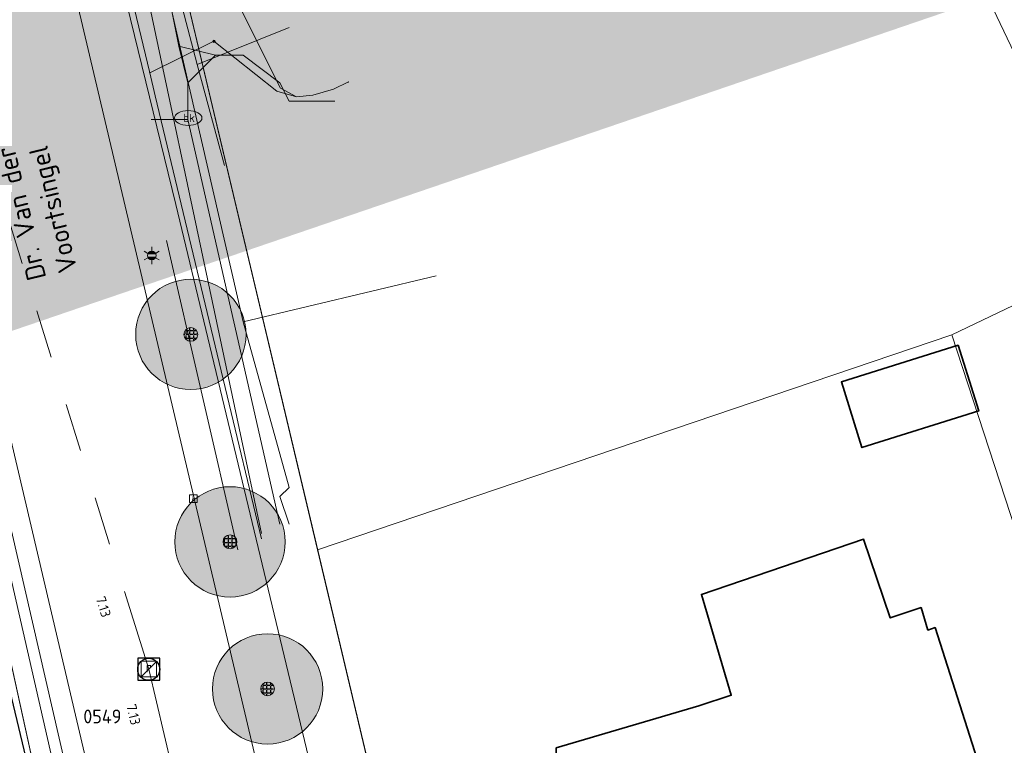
# Model space of a CAD drawing. Header units: metres. Extents: x 163628 to 167855, y 402678 to 405435.
# Tile 233 of 256: x 165225 to 165261, y 403707 to 403734. Entities that reach past the tile are written whole.
import ezdxf
from ezdxf.enums import TextEntityAlignment as Align

# ---------------------------------------------------------------- set-up
doc = ezdxf.new("R2010")
doc.units = ezdxf.units.M
doc.linetypes.add('X-CA190022.004-UO-WHM_Riolering gemeente_NLCS_v0.2$0$RI-GWA', pattern=[18.45, 6, -1.8, 1.75, -1.8, 1.75, -1.8, 1.75, -1.8])
doc.layers.get('0').update_dxf_attribs({"lineweight": 25})
for name, color, linetype, lineweight in [('X-CA190022.004-UO-BGT_Ondergrond$0$GE_203_VGOHaag_Lijn_GEM', 253, 'X-CA190022.004-UO-BGT_Ondergrond$0$Heg', 9), ('X-CA190022.004-UO-BGT_Ondergrond$0$GE_244_Taludlijn_Lijn_GEM', 253, 'Continuous', 9), ('X-CA190022.004-UO-BGT_Ondergrond$0$GE_314_WGDRijbaanLokaleweg_Vlak_GEM', 253, 'Continuous', 9), ('X-CA190022.004-UO-BGT_Ondergrond$0$GE_317_WGDVoetpad_Vlak_GEM', 253, 'Continuous', 9), ('X-CA190022.004-UO-BGT_Ondergrond$0$GE_366_OWGBerm_groenvoorziening_Vlak_GEM', 253, 'Continuous', 9), ('X-CA190022.004-UO-BGT_Ondergrond$0$GE_367_OWGBerm_groenvoorziening_grasenk_GEM', 253, 'Continuous', 9), ('X-CA190022.004-UO-BGT_Ondergrond$0$GE_401_OTDErf_Vlak_GEM', 253, 'Continuous', 9), ('X-CA190022.004-UO-BGT_Ondergrond$0$GE_477_BTDGroenvoorziening_Vlak_GEM', 253, 'Continuous', 9), ('X-CA190022.004-UO-BGT_Ondergrond$0$GE_491_VGOHaag_Inrichtend_Vlak_GEM', 253, 'Continuous', 9), ('X-CA190022.004-UO-BGT_Ondergrond$0$GE_601_PNDgrondvlakpand_Vlak_MV_GEM', 34, 'Continuous', 35), ('X-CA190022.004-UO-BGT_Ondergrond$0$GE_861_PALLichtmast_Punt_GEM', 253, 'Continuous', 9), ('X-CA190022.004-UO-BGT_Ondergrond$0$GE_882_PutBrandkraan_Punt_GEM', 253, 'Continuous', 9), ('X-CA190022.004-UO-BGT_Ondergrond$0$GE_885_PutInspectieofRioolput_Punt_GEM', 253, 'Continuous', 9), ('X-CA190022.004-UO-BGT_Ondergrond$0$GE_886_PutKolk_Punt_GEM', 253, 'Continuous', 9), ('X-CA190022.004-UO-BGT_Ondergrond$0$N-WE-RI-PUT_INSPECTIE-S', 253, 'Continuous', 9), ('X-CA190022.004-UO-DWM_Beplanting$0$B-WE-GR-BOOM-S AFKOMSTIG UIT BGT', 252, 'Continuous', 0), ('X-CA190022.004-UO-KAD_Percelen$0$B-WE-KG-GRENS_PERCEEL-GV', 150, 'Continuous', 9), ('X-CA190022.004-UO-TXT_Tekst 1op200$0$X-XX-AL-T35', 7, 'Continuous', 35), ('X-CA190022.004-UO-WHM_Riolering gemeente - drukleidingen_v0.1$0$Riool_onder_druk_asbestcement_leidingen_300_hgml', 214, 'X-CA190022.004-UO-WHM_Riolering gemeente - drukleidingen_v0.1$0$1-200 PERSLEIDING', 25), ('X-CA190022.004-UO-WHM_Riolering gemeente_NLCS_v0.2$0$B-WE-RI-BOB-T18', 214, 'Continuous', 15), ('X-CA190022.004-UO-WHM_Riolering gemeente_NLCS_v0.2$0$B-WE-RI-GWA_TRANSPORTLEIDING-G', 214, 'X-CA190022.004-UO-WHM_Riolering gemeente_NLCS_v0.2$0$RI-GWA', 15), ('X-CA190022.004-UO-WHM_Riolering gemeente_NLCS_v0.2$0$B-WE-RI-PUT-S', 214, 'Continuous', 15), ('X-CA190022.004-UO-WHM_Riolering gemeente_NLCS_v0.2$0$B-WE-RI-PUTNUMMER-T25', 214, 'Continuous', 15)]:
    doc.layers.add(name, color=color, linetype=linetype, lineweight=lineweight)
doc.layers.add('X-CA190022.004-UO-DWM_Beplanting$0$B-WE-GR-BOOM-S AFKOMSTIG UIT BOMENBESTAND GEMEENTE', color=252, linetype='Continuous')
doc.layers.add('X-CA190022.004-UO-DWM_Beplanting$0$N-GV-GR-GRAS-A-200', color=7, linetype='Continuous')
for name, color, linetype, lineweight, transparency in [('X-CA190022.004-UO-KLIC$0$B-OI-KL-DATA_KPN_0000546663_VECT_19O042616-G', 42, 'X-CA190022.004-UO-KLIC$0$1-200 TELEFONIE-KPN', 0, 0.25), ('X-CA190022.004-UO-KLIC$0$B-OI-KL-DATA_REGGEFIBER OPERATOR B.V._0000579733_VECT_19O042616-G', 42, 'X-CA190022.004-UO-KLIC$0$1-200 REGGEFIBER', 0, 0.25), ('X-CA190022.004-UO-KLIC$0$B-OI-KL-DATA_ZIGGO BV_0000546674_VECT_19O042616-G', 42, 'X-CA190022.004-UO-KLIC$0$1-200 ZIGGO', 0, 0.25), ('X-CA190022.004-UO-KLIC$0$B-OI-KL-WATER_BW_0000551269_VECT_19O042616-G', 42, 'X-CA190022.004-UO-KLIC$0$1-200 WATERLEIDING', 0, 0.25), ('X-CA190022.004-UO-KLIC$0$B-WE-KL-ET_LS-G', 42, 'X-CA190022.004-UO-KLIC$0$1-200 LAAGSPANNING', 0, 0.25), ('X-CA190022.004-UO-KLIC$0$B-WE-KL-ET_LS_HULPSTUK-S', 42, 'X-CA190022.004-UO-KLIC$0$1-200 LAAGSPANNING', 0, 0.25), ('X-CA190022.004-UO-KLIC$0$B-WE-KL-ET_LS_KABELBED-G', 42, 'X-CA190022.004-UO-KLIC$0$1-200 LAAGSPANNING', 0, 0.25), ('X-CA190022.004-UO-KLIC$0$B-WE-KL-GAS_LD-G', 42, 'X-CA190022.004-UO-KLIC$0$1-200 GASLEIDING LAGE DRUK', 0, 0.25), ('X-CA190022.004-UO-KLIC$0$B-WE-KL-GAS_LD_HULPSTUK-S', 42, 'X-CA190022.004-UO-KLIC$0$1-200 GASLEIDING LAGE DRUK', 0, 0.25), ('X-CA190022.004-UO-TXT_Tekst 1op200$0$X-XX-AL-VERWIJZING-V', 253, 'Continuous', 0, 0.4)]:
    doc.layers.add(name, color=color, linetype=linetype, lineweight=lineweight, transparency=transparency)
doc.styles.add('X-CA190022.004-UO-BGT_Ondergrond$0$NLCS-ISO', font='NLCS-ISO.ttf')
doc.styles.add('X-CA190022.004-UO-KLIC$0$NLCS-ISO', font='NLCS-ISO.ttf')
doc.styles.add('X-CA190022.004-UO-TXT_Tekst 1op200$0$NLCS-ISO-M200-T35', font='NLCS-ISO.ttf', dxfattribs={"height": 0.7})
doc.styles.add('X-CA190022.004-UO-WHM_Riolering gemeente - drukleidingen_v0.1$0$NLCS-ISO', font='NLCS-ISO.ttf')
doc.styles.add('X-CA190022.004-UO-WHM_Riolering gemeente_NLCS_v0.2$0$NLCS-ISO-M200-T18', font='NLCS-ISO.ttf', dxfattribs={"height": 0.36})
doc.styles.add('X-CA190022.004-UO-WHM_Riolering gemeente_NLCS_v0.2$0$NLCS-ISO-M200-T25', font='NLCS-ISO.ttf', dxfattribs={"height": 0.5})
doc.linetypes.add('X-CA190022.004-UO-BGT_Ondergrond$0$Heg', pattern='A,5,-1.5,[2,dgnlstyle-meierijstad.shx,S=0.007937,R=45,X=0,Y=0],-1.5', length=8)
doc.linetypes.add('X-CA190022.004-UO-KLIC$0$1-200 GASLEIDING LAGE DRUK', pattern='A,1.5,-0.6,["GAS LD",X-CA190022.004-UO-KLIC$0$NLCS-ISO,S=0.24,R=0,X=-0.5,Y=-0.12],-0.7', length=2.8)
doc.linetypes.add('X-CA190022.004-UO-KLIC$0$1-200 LAAGSPANNING', pattern='A,1.5,-0.6,["LS",X-CA190022.004-UO-KLIC$0$NLCS-ISO,S=0.24,R=0,X=-0.45,Y=-0.12],-0.05', length=2.15)
doc.linetypes.add('X-CA190022.004-UO-KLIC$0$1-200 REGGEFIBER', pattern='A,1.5,-0.6,["REGGEFIBER",X-CA190022.004-UO-KLIC$0$NLCS-ISO,S=0.24,R=0,X=-0.5,Y=-0.12],-0.65', length=2.75)
doc.linetypes.add('X-CA190022.004-UO-KLIC$0$1-200 TELEFONIE-KPN', pattern='A,1.5,-0.6,["KPN",X-CA190022.004-UO-KLIC$0$NLCS-ISO,S=0.24,R=0,X=-0.5,Y=-0.12],-0.3', length=2.4)
doc.linetypes.add('X-CA190022.004-UO-KLIC$0$1-200 WATERLEIDING', pattern='A,1.5,-0.6,["WATER",X-CA190022.004-UO-KLIC$0$NLCS-ISO,S=0.24,R=0,X=-0.5,Y=-0.12],-0.65', length=2.75)
doc.linetypes.add('X-CA190022.004-UO-KLIC$0$1-200 ZIGGO', pattern='A,1.5,-0.6,["ZIGGO",X-CA190022.004-UO-KLIC$0$NLCS-ISO,S=0.24,R=0,X=-0.5,Y=-0.12],-0.5', length=2.6)
doc.linetypes.add('X-CA190022.004-UO-WHM_Riolering gemeente - drukleidingen_v0.1$0$1-200 PERSLEIDING', pattern='A,1.5,-0.6,["PERS",X-CA190022.004-UO-WHM_Riolering gemeente - drukleidingen_v0.1$0$NLCS-ISO,S=0.24,R=0,X=-0.5,Y=-0.12],-0.65', length=2.75)

# ---------------------------------------------------------------- blocks, each defined once
blk = doc.blocks.new('X-CA190022.004-UO-BGT_Ondergrond$0$SRI-KOLK-SO')
at = {"color": 0, "linetype": 'ByBlock', "lineweight": 18}
blk.add_lwpolyline([(-1.125, -1.125), (1.125, -1.125), (1.125, 1.125), (-1.125, 1.125)], close=True, dxfattribs=at)
at = {"color": 0, "linetype": 'ByBlock', "lineweight": 18, "style": 'X-CA190022.004-UO-BGT_Ondergrond$0$NLCS-ISO'}
blk.add_text('k', height=1.5, dxfattribs=at).set_placement((0, 0), align=Align.MIDDLE_CENTER)
blk = doc.blocks.new('X-CA190022.004-UO-BGT_Ondergrond$0$IMGEOKolk')
at = {"xscale": 5, "yscale": 5, "zscale": 5}
blk.add_blockref('X-CA190022.004-UO-BGT_Ondergrond$0$SRI-KOLK-SO', (0, 0), dxfattribs=at)
blk = doc.blocks.new('X-CA190022.004-UO-BGT_Ondergrond$0$SKL-WATER_BRANDKRAAN_BRANDPUT-SO')
at = {"color": 0, "linetype": 'ByBlock', "lineweight": 18}
blk.add_ellipse((0, 0), major_axis=(2.5, 0), ratio=0.54, dxfattribs=at)
at = {"color": 0, "linetype": 'ByBlock', "lineweight": 18, "style": 'X-CA190022.004-UO-BGT_Ondergrond$0$NLCS-ISO'}
blk.add_text('bk', height=1.5, dxfattribs=at).set_placement((0.16, 0), align=Align.MIDDLE_CENTER)
blk = doc.blocks.new('X-CA190022.004-UO-BGT_Ondergrond$0$IMGEOBrandkraanput')
at = {"xscale": 5, "yscale": 5, "zscale": 5}
blk.add_blockref('X-CA190022.004-UO-BGT_Ondergrond$0$SKL-WATER_BRANDKRAAN_BRANDPUT-SO', (0, 0), dxfattribs=at)
blk = doc.blocks.new('X-CA190022.004-UO-BGT_Ondergrond$0$SRI-PUT_INSPECTIEPUT_RIOOLPUT-SO')
at = {"color": 0, "linetype": 'ByBlock', "lineweight": 18}
blk.add_lwpolyline([(-1.12, -1.12), (1.12, -1.12), (1.12, 1.12), (-1.12, 1.12)], close=True, dxfattribs=at)
at = {"color": 0, "linetype": 'ByBlock', "lineweight": 18, "style": 'X-CA190022.004-UO-BGT_Ondergrond$0$NLCS-ISO'}
blk.add_text('r', height=1.5, dxfattribs=at).set_placement((0, 0.28), align=Align.MIDDLE_CENTER)
blk = doc.blocks.new('X-CA190022.004-UO-BGT_Ondergrond$0$IMGEOInspectierioolput')
at = {"layer": 'X-CA190022.004-UO-BGT_Ondergrond$0$N-WE-RI-PUT_INSPECTIE-S', "xscale": 10, "yscale": 10, "zscale": 10}
blk.add_blockref('X-CA190022.004-UO-BGT_Ondergrond$0$SRI-PUT_INSPECTIEPUT_RIOOLPUT-SO', (0, 0), dxfattribs=at)
blk = doc.blocks.new('X-CA190022.004-UO-BGT_Ondergrond$0$N-SIE-WEG_LICHTMAST-SO')
h = blk.add_hatch(color=256)
h.paths.add_polyline_path([(1.16, 0.5, 0.658505), (-1.16, 0.5)])
h.paths.add_polyline_path([(-1.16, -0.5, 0.658505), (1.16, -0.5)])
at = {"flags": 128}
for points in [[(-2.19, 1.27), (-1.1, 0.63)], [(-1.16, 0.5), (1.16, 0.5)], [(0, 1.27), (0, 2.53)], [(1.1, 0.63), (2.19, 1.27)], [(-2.19, -1.27), (-1.1, -0.63)], [(-1.16, -0.5), (1.16, -0.5)], [(0, -1.27), (0, -2.53)], [(2.19, -1.27), (1.1, -0.63)]]:
    blk.add_lwpolyline(points, dxfattribs=at)
at = {"ltscale": 0.5}
blk.add_circle((0, 0), 1.27, dxfattribs=at)
at = {"style": 'X-CA190022.004-UO-BGT_Ondergrond$0$NLCS-ISO'}
blk.add_attdef('TYPE', text='', height=1.8, dxfattribs=at).set_placement((0, 2.53), align=Align.BOTTOM_CENTER)
blk = doc.blocks.new('X-CA190022.004-UO-BGT_Ondergrond$0$IMGEOLichtmastpaal')
at = {"xscale": 5, "yscale": 5, "zscale": 5}
blk.add_blockref('X-CA190022.004-UO-BGT_Ondergrond$0$N-SIE-WEG_LICHTMAST-SO', (0, 6.4), dxfattribs=at)
blk = doc.blocks.new('X-CA190022.004-UO-KLIC$0$SKL-WTB_HULP_OVERIG-SO')
at = {"color": 0, "linetype": 'ByBlock', "lineweight": 18}
for points in [[(-0.14, 0.14), (0.14, -0.14)], [(0.14, 0.14), (-0.14, -0.14)]]:
    blk.add_lwpolyline(points, dxfattribs=at)
at = {"color": 0, "linetype": 'ByBlock', "lineweight": 18, "style": 'X-CA190022.004-UO-KLIC$0$NLCS-ISO', "flags": 1}
for tag, p in [('TYPE', (1.5, 0)), ('OMSCHRIJVING', (1.5, -3)), ('LABEL', (1.5, -1.5))]:
    blk.add_attdef(tag, p, '', height=1, dxfattribs=at)
blk = doc.blocks.new('X-CA190022.004-UO-KLIC$0$SKL-WTB_HULP_VERLOOP-SO')
at = {"color": 0, "linetype": 'ByBlock', "lineweight": 18}
for points in [[(0.44, 0.72), (-0.88, 0)], [(0.44, -0.72), (-0.88, 0)], [(0.44, -0.72), (0.44, 0.72)]]:
    blk.add_lwpolyline(points, dxfattribs=at)
blk.add_circle((0, 0), 1, dxfattribs=at)
at = {"color": 0, "linetype": 'ByBlock', "lineweight": 18, "style": 'X-CA190022.004-UO-KLIC$0$NLCS-ISO', "flags": 1}
for tag, p in [('TYPE', (1.5, 0)), ('OMSCHRIJVING', (1.5, -3)), ('LABEL', (1.5, -1.5))]:
    blk.add_attdef(tag, p, '', height=1, dxfattribs=at)
blk = doc.blocks.new('X-CA190022.004-UO-WHM_Riolering gemeente_NLCS_v0.2$0$B-SRI-PUT_BETON-SO')
blk.add_line((-1.41, -1.41), (1.41, 1.41))
at = {"lineweight": -3, "flags": 128}
blk.add_lwpolyline([(2, -2), (2, 2), (-2, 2), (-2, -2)], close=True, dxfattribs=at)
at = {"lineweight": -3}
blk.add_circle((0, 0), 2, dxfattribs=at)
blk = doc.blocks.new('X-CA190022.004-UO-DWM_Beplanting$0$SGR-BOOM_01-SO')
at = {"linetype": 'ByBlock', "lineweight": 18}
h = blk.add_hatch(color=0, dxfattribs=at)
h.dxf.hatch_style = 1
edge = h.paths.add_edge_path()
edge.add_arc((0, 0), 0.25, 0, 360)
at = {"color": 0, "linetype": 'ByBlock', "lineweight": 18}
for radius in [2, 0.25]:
    blk.add_circle((0, 0), radius, dxfattribs=at)
blk = doc.blocks.new('X-CA190022.004-UO-DWM_Beplanting$0$IMGEOBoom')
at = {"transparency": 33554457}
h = blk.add_hatch(color=256, dxfattribs=at)
h.dxf.hatch_style = 1
edge = h.paths.add_edge_path()
edge.add_arc((0, 0), 100, 0, 360)
edge = h.paths.add_edge_path(flags=17)
edge.add_arc((0, 0), 12.5, 0, 360)
h = blk.add_hatch()
h.set_pattern_fill('ANGLE', color=256)
h.set_pattern_definition([(0, (0, 0), (0, 6.985), [5.08, -1.905]), (90, (0, 0), (-6.985, 4e-16), [5.08, -1.905])])
edge = h.paths.add_edge_path(flags=17)
edge.add_arc((0, 0), 12.5, 0, 360)
at = {"layer": 'X-CA190022.004-UO-DWM_Beplanting$0$N-GV-GR-GRAS-A-200'}
h = blk.add_hatch(color=256, dxfattribs=at)
h.dxf.hatch_style = 1
edge = h.paths.add_edge_path(flags=17)
edge.add_arc((0, 0), 12.5, 0, 360)
at = {"xscale": 50, "yscale": 50, "zscale": 50}
blk.add_blockref('X-CA190022.004-UO-DWM_Beplanting$0$SGR-BOOM_01-SO', (0, 0), dxfattribs=at)

msp = doc.modelspace()

# ---------------------------------------------------------------- hatches: boundary and pattern name
at = {"layer": 'X-CA190022.004-UO-TXT_Tekst 1op200$0$X-XX-AL-VERWIJZING-V'}
h = msp.add_hatch(color=256, dxfattribs=at)
h.dxf.hatch_style = 1
h.paths.add_polyline_path([(165302.209, 403758.452), (165298.044, 403756.354), (165275.564, 403800.976), (165285.905, 403806.186), (165285.128, 403808.459), (165201.445, 403779.876), (165209.977, 403755.179), (165220.83, 403721.042), (165305.15, 403749.843)])

# ---------------------------------------------------------------- linework, layer by layer
at = {"layer": 'X-CA190022.004-UO-BGT_Ondergrond$0$GE_203_VGOHaag_Lijn_GEM'}
for p, q in [((165227.359, 403705.492), (165221.752, 403729.759)), ((165240.728, 403695.474), (165236.109, 403714.964))]:
    msp.add_line(p, q, dxfattribs=at)
at = {"layer": 'X-CA190022.004-UO-BGT_Ondergrond$0$GE_244_Taludlijn_Lijn_GEM'}
msp.add_line((165229.459, 403690.541), (165223.571, 403717.346), dxfattribs=at)
at = {"layer": 'X-CA190022.004-UO-BGT_Ondergrond$0$GE_314_WGDRijbaanLokaleweg_Vlak_GEM', "flags": 128}
msp.add_lwpolyline([(165249.78, 403613.5), (165232.154, 403688.478), (165231.537, 403691.102), (165229.278, 403700.708), (165227.986, 403706.207), (165222.403, 403729.956), (165221.837, 403732.364), (165221.043, 403735.738), (165220.944, 403736.16), (165226.746, 403737.531), (165238.209, 403689.016), (165238.51, 403687.74), (165242.22, 403671.88), (165242.541, 403670.519), (165252.257, 403629.266), (165252.878, 403626.63), (165253.942, 403622.111), (165254.07, 403621.569), (165254.234, 403620.874), (165257.97, 403605.065)], dxfattribs=at)
at = {"layer": 'X-CA190022.004-UO-BGT_Ondergrond$0$GE_317_WGDVoetpad_Vlak_GEM', "flags": 128}
for points in [[(165229.32, 403746.75), (165229.399, 403746.789), (165229.416, 403746.798), (165230.174, 403745.282), (165231.613, 403742.426), (165230.28, 403739.56), (165236.109, 403714.964)], [(165238.51, 403687.74), (165238.209, 403689.016), (165239.936, 403689.414), (165236.748, 403703.425), (165231.061, 403727.09), (165227.92, 403739.943), (165226.289, 403739.467), (165226.259, 403739.592), (165226.086, 403740.312)], [(165236.109, 403714.964), (165240.728, 403695.474), (165242.22, 403689.18), (165243.566, 403683.507)]]:
    msp.add_lwpolyline(points, dxfattribs=at)
at = {"layer": 'X-CA190022.004-UO-BGT_Ondergrond$0$GE_366_OWGBerm_groenvoorziening_Vlak_GEM', "flags": 128}
for points in [[(165229.459, 403690.541), (165223.571, 403717.346), (165219.13, 403735.879), (165217.565, 403741.275), (165213.861, 403752.129), (165212.536, 403757.738)], [(165219.128, 403744.045), (165217.996, 403743.744), (165218.971, 403740.139), (165219.954, 403740.37), (165220.691, 403737.236), (165220.944, 403736.16), (165221.043, 403735.738), (165220.129, 403735.523), (165220.953, 403732.156), (165221.837, 403732.364), (165222.403, 403729.956), (165221.379, 403729.715), (165226.82, 403705.933)]]:
    msp.add_lwpolyline(points, dxfattribs=at)
at = {"layer": 'X-CA190022.004-UO-BGT_Ondergrond$0$GE_367_OWGBerm_groenvoorziening_grasenk_GEM', "flags": 128}
for points in [[(165212.536, 403757.738), (165213.861, 403752.129), (165217.565, 403741.275), (165219.13, 403735.879), (165223.571, 403717.346), (165229.459, 403690.541)], [(165226.289, 403739.467), (165227.92, 403739.943), (165231.061, 403727.09), (165236.748, 403703.425), (165239.936, 403689.414), (165238.209, 403689.016), (165226.746, 403737.531), (165226.492, 403738.607), (165226.289, 403739.467)]]:
    msp.add_lwpolyline(points, dxfattribs=at)
at = {"layer": 'X-CA190022.004-UO-BGT_Ondergrond$0$GE_401_OTDErf_Vlak_GEM', "flags": 128}
for points in [[(165321.488, 403760.148), (165333.72, 403719.38), (165331.74, 403715.59), (165245.34, 403687.81), (165242.22, 403689.18), (165240.728, 403695.474), (165236.109, 403714.964), (165230.28, 403739.56), (165231.613, 403742.426), (165232.28, 403743.86), (165311.26, 403783.38), (165315, 403781.77), (165317.41, 403773.738), (165321.488, 403760.148)], [(165259.427, 403721.986), (165260.174, 403719.606), (165255.937, 403718.275), (165255.19, 403720.655), (165259.427, 403721.986)], [(165245.368, 403703.445), (165244.797, 403705.318), (165244.856, 403707.389), (165250.02, 403708.91), (165251.196, 403709.3), (165250.116, 403712.956), (165255.994, 403714.951), (165256.962, 403712.105), (165258.082, 403712.477), (165258.323, 403711.661), (165258.59, 403711.75), (165260.56, 403705.58), (165255.32, 403703.84), (165257.27, 403697.95), (165247.74, 403694.8), (165247.06, 403696.96), (165246.85, 403696.89), (165246.44, 403698.17), (165246.64, 403698.23), (165245.01, 403703.34), (165245.368, 403703.445)]]:
    msp.add_lwpolyline(points, dxfattribs=at)
at = {"layer": 'X-CA190022.004-UO-BGT_Ondergrond$0$GE_477_BTDGroenvoorziening_Vlak_GEM', "flags": 128}
msp.add_lwpolyline([(165222.403, 403729.956), (165227.986, 403706.207), (165226.82, 403705.933), (165221.379, 403729.715), (165222.403, 403729.956)], dxfattribs=at)
at = {"layer": 'X-CA190022.004-UO-BGT_Ondergrond$0$GE_491_VGOHaag_Inrichtend_Vlak_GEM', "flags": 128}
msp.add_lwpolyline([(165222.403, 403729.956), (165227.986, 403706.207), (165226.82, 403705.933), (165221.379, 403729.715), (165222.403, 403729.956)], dxfattribs=at)
at = {"layer": 'X-CA190022.004-UO-BGT_Ondergrond$0$GE_601_PNDgrondvlakpand_Vlak_MV_GEM', "flags": 128}
for points in [[(165259.427, 403721.986), (165260.174, 403719.606), (165255.937, 403718.275), (165255.19, 403720.655), (165259.427, 403721.986)], [(165258.323, 403711.661), (165258.59, 403711.75), (165260.56, 403705.58), (165255.32, 403703.84), (165257.27, 403697.95), (165247.74, 403694.8), (165247.06, 403696.96), (165246.85, 403696.89), (165246.44, 403698.17), (165246.64, 403698.23), (165245.01, 403703.34), (165245.368, 403703.445), (165244.797, 403705.318), (165244.856, 403707.389), (165250.02, 403708.91), (165251.196, 403709.3), (165250.116, 403712.956), (165255.994, 403714.951), (165256.962, 403712.105), (165258.082, 403712.477), (165258.323, 403711.661)]]:
    msp.add_lwpolyline(points, dxfattribs=at)
at = {"layer": 'X-CA190022.004-UO-KAD_Percelen$0$B-WE-KG-GRENS_PERCEEL-GV', "flags": 128}
for points in [[(165230.28, 403739.56), (165232.28, 403743.86), (165251.07, 403753.264), (165267.503, 403761.486), (165271.141, 403763.316), (165283.496, 403769.48), (165311.272, 403783.36), (165315.012, 403781.951), (165321.996, 403758.687), (165327.964, 403738.569), (165333.72, 403719.38), (165331.74, 403715.59), (165312.738, 403709.479), (165306.131, 403707.316), (165287.304, 403701.29), (165268.089, 403695.123), (165245.34, 403687.81), (165242.22, 403689.18), (165236.2, 403714.576)], [(165267.503, 403761.486), (165251.07, 403753.264), (165256.59, 403742.6), (165260.065, 403735.514), (165265.011, 403725.149), (165277.395, 403731.086), (165281.525, 403733.066)], [(165265.011, 403725.149), (165260.065, 403735.514), (165256.59, 403742.6), (165251.07, 403753.264), (165232.28, 403743.86), (165230.28, 403739.56), (165236.2, 403714.576), (165259.199, 403722.362)], [(165277.395, 403731.086), (165265.011, 403725.149), (165259.199, 403722.362), (165268.089, 403695.123), (165287.304, 403701.29)], [(165259.199, 403722.362), (165236.2, 403714.576), (165242.22, 403689.18), (165245.34, 403687.81), (165268.089, 403695.123)]]:
    msp.add_lwpolyline(points, close=True, dxfattribs=at)
at = {"layer": 'X-CA190022.004-UO-KLIC$0$B-OI-KL-DATA_KPN_0000546663_VECT_19O042616-G', "flags": 128}
msp.add_lwpolyline([(165228.167, 403743.5), (165234.167, 403715.167)], dxfattribs=at)
at = {"layer": 'X-CA190022.004-UO-KLIC$0$B-OI-KL-DATA_REGGEFIBER OPERATOR B.V._0000579733_VECT_19O042616-G', "flags": 128}
for points in [[(165257.833, 403757.167), (165256.5, 403757.167), (165254.5, 403756.167), (165231.833, 403744.5), (165229.833, 403740.5), (165229.833, 403739.833), (165231.833, 403732.167)], [(165231.833, 403732.167), (165235.167, 403733.5)], [(165231.833, 403732.167), (165232.833, 403728.5)]]:
    msp.add_lwpolyline(points, dxfattribs=at)
at = {"layer": 'X-CA190022.004-UO-KLIC$0$B-OI-KL-DATA_ZIGGO BV_0000546674_VECT_19O042616-G', "flags": 128}
for points in [[(165297.833, 403777.167), (165231.833, 403744.167), (165231.5, 403743.5), (165229.833, 403739.833), (165229.833, 403738.833), (165233.5, 403722.833)], [(165233.5, 403722.833), (165240.5, 403724.5)], [(165233.5, 403722.833), (165235.167, 403716.833), (165234.833, 403716.5), (165235.167, 403715.5)]]:
    msp.add_lwpolyline(points, dxfattribs=at)
at = {"layer": 'X-CA190022.004-UO-KLIC$0$B-OI-KL-WATER_BW_0000551269_VECT_19O042616-G', "flags": 128}
for points in [[(165229.5, 403741.167), (165231.167, 403732.833)], [(165231.167, 403732.833), (165232.5, 403732.5)], [(165231.167, 403732.833), (165231.5, 403731.5)], [(165232.5, 403732.5), (165231.5, 403731.5)], [(165232.5, 403732.5), (165233.5, 403732.5), (165234.833, 403731.5), (165235.167, 403730.833), (165236.833, 403730.833)], [(165231.5, 403731.5), (165231.5, 403730.167)], [(165231.5, 403730.167), (165230.167, 403730.167)], [(165231.5, 403730.167), (165234.833, 403715.5)]]:
    msp.add_lwpolyline(points, dxfattribs=at)
at = {"layer": 'X-CA190022.004-UO-KLIC$0$B-WE-KL-ET_LS-G'}
for points in [[(165234.54, 403739.538), (165233.11, 403735.443), (165233.157, 403734.708), (165234.858, 403731.309), (165235.436, 403730.991), (165236.025, 403731.048), (165236.781, 403731.266), (165237.318, 403731.535)], [(165233.314, 403714.566), (165230.725, 403725.782)]]:
    msp.add_lwpolyline(points, dxfattribs=at)
at = {"layer": 'X-CA190022.004-UO-KLIC$0$B-WE-KL-ET_LS_KABELBED-G'}
msp.add_lwpolyline([(165233.314, 403714.566), (165230.725, 403725.782)], dxfattribs=at)
at = {"layer": 'X-CA190022.004-UO-KLIC$0$B-WE-KL-GAS_LD-G'}
for points in [[(165234.172, 403714.971), (165232.854, 403720.457), (165230.315, 403731.03), (165230.115, 403731.864), (165227.33, 403743.46), (165256.574, 403757.668), (165257.196, 403757.97), (165261.915, 403760.263), (165273.421, 403766.117), (165274.168, 403766.497), (165299.231, 403779.215), (165300.595, 403779.907), (165306.009, 403782.655), (165324.333, 403791.506)], [(165230.115, 403731.864), (165232.443, 403733.007)], [(165232.443, 403733.007), (165234.724, 403731.2), (165235.436, 403730.991), (165236.025, 403731.048), (165236.781, 403731.266), (165237.318, 403731.535)]]:
    msp.add_lwpolyline(points, dxfattribs=at)
at = {"layer": 'X-CA190022.004-UO-WHM_Riolering gemeente - drukleidingen_v0.1$0$Riool_onder_druk_asbestcement_leidingen_300_hgml', "flags": 128}
msp.add_lwpolyline([(165310.864, 403433.696), (165305.056, 403445.92), (165296.224, 403465.92), (165288.176, 403485.536), (165275.344, 403519.104), (165269.088, 403537.856), (165257.696, 403575.008), (165246.88, 403616.832), (165232.112, 403679.904), (165223.216, 403717.088), (165216.528, 403746.176)], dxfattribs=at)
at = {"layer": 'X-CA190022.004-UO-WHM_Riolering gemeente_NLCS_v0.2$0$B-WE-RI-GWA_TRANSPORTLEIDING-G'}
for p, q in [((165218.208, 403748.288), (165230.08, 403710.24)), ((165230.08, 403710.24), (165237.664, 403678.304))]:
    msp.add_line(p, q, dxfattribs=at)

# ---------------------------------------------------------------- block references
at = {"layer": 'X-CA190022.004-UO-BGT_Ondergrond$0$GE_861_PALLichtmast_Punt_GEM', "xscale": 0.025, "yscale": 0.025, "zscale": 0.025}
msp.add_blockref('X-CA190022.004-UO-BGT_Ondergrond$0$IMGEOLichtmastpaal', (165230.19, 403725.08), dxfattribs=at)
at = {"layer": 'X-CA190022.004-UO-BGT_Ondergrond$0$GE_882_PutBrandkraan_Punt_GEM', "xscale": 0.04, "yscale": 0.04, "zscale": 0.02}
msp.add_blockref('X-CA190022.004-UO-BGT_Ondergrond$0$IMGEOBrandkraanput', (165231.511, 403730.226), dxfattribs=at)
at = {"layer": 'X-CA190022.004-UO-BGT_Ondergrond$0$GE_885_PutInspectieofRioolput_Punt_GEM', "xscale": 0.025, "yscale": 0.025, "zscale": 0.025}
msp.add_blockref('X-CA190022.004-UO-BGT_Ondergrond$0$IMGEOInspectierioolput', (165230.082, 403710.251), dxfattribs=at)
at = {"layer": 'X-CA190022.004-UO-BGT_Ondergrond$0$GE_886_PutKolk_Punt_GEM', "xscale": 0.025, "yscale": 0.025, "zscale": 0.025}
msp.add_blockref('X-CA190022.004-UO-BGT_Ondergrond$0$IMGEOKolk', (165231.698, 403716.429), dxfattribs=at)
at = {"layer": 'X-CA190022.004-UO-DWM_Beplanting$0$B-WE-GR-BOOM-S AFKOMSTIG UIT BGT', "xscale": 0.02, "yscale": 0.02, "zscale": 0.02}
for p in [(165231.607, 403722.38), (165233.027, 403714.859), (165234.389, 403709.529)]:
    msp.add_blockref('X-CA190022.004-UO-DWM_Beplanting$0$IMGEOBoom', p, dxfattribs=at)
at = {"layer": 'X-CA190022.004-UO-DWM_Beplanting$0$B-WE-GR-BOOM-S AFKOMSTIG UIT BOMENBESTAND GEMEENTE', "xscale": 0.02, "yscale": 0.02, "zscale": 0.02}
for p in [(165231.607, 403722.38), (165233.027, 403714.859), (165234.389, 403709.529)]:
    msp.add_blockref('X-CA190022.004-UO-DWM_Beplanting$0$IMGEOBoom', p, dxfattribs=at)
at = {"layer": 'X-CA190022.004-UO-KLIC$0$B-WE-KL-ET_LS_HULPSTUK-S', "xscale": 0.04, "yscale": 0.04, "zscale": 0.2}
msp.add_blockref('X-CA190022.004-UO-KLIC$0$SKL-WTB_HULP_OVERIG-SO', (165237.318, 403731.535), dxfattribs=at)
at = {"layer": 'X-CA190022.004-UO-KLIC$0$B-WE-KL-GAS_LD_HULPSTUK-S', "xscale": 0.04, "yscale": 0.04, "zscale": 0.2}
for name, p in [('X-CA190022.004-UO-KLIC$0$SKL-WTB_HULP_VERLOOP-SO', (165232.443, 403733.007)), ('X-CA190022.004-UO-KLIC$0$SKL-WTB_HULP_OVERIG-SO', (165230.115, 403731.864)), ('X-CA190022.004-UO-KLIC$0$SKL-WTB_HULP_OVERIG-SO', (165237.318, 403731.535))]:
    msp.add_blockref(name, p, dxfattribs=at)
at = {"layer": 'X-CA190022.004-UO-WHM_Riolering gemeente_NLCS_v0.2$0$B-WE-RI-PUT-S', "xscale": 0.2, "yscale": 0.2, "zscale": 0.2}
msp.add_blockref('X-CA190022.004-UO-WHM_Riolering gemeente_NLCS_v0.2$0$B-SRI-PUT_BETON-SO', (165230.08, 403710.24), dxfattribs=at)

# ---------------------------------------------------------------- texts
at = {"layer": 'X-CA190022.004-UO-TXT_Tekst 1op200$0$X-XX-AL-T35', "insert": (165225.688, 403724.275), "char_height": 0.7, "attachment_point": 1, "rotation": 103.6826, "style": 'X-CA190022.004-UO-TXT_Tekst 1op200$0$NLCS-ISO-M200-T35'}
msp.add_mtext_dynamic_manual_height_columns('Dr. Van der \\PVoortsingel', width=25.88353, gutter_width=8.75, heights=[0], dxfattribs=at)
at = {"layer": 'X-CA190022.004-UO-WHM_Riolering gemeente_NLCS_v0.2$0$B-WE-RI-BOB-T18', "style": 'X-CA190022.004-UO-WHM_Riolering gemeente_NLCS_v0.2$0$NLCS-ISO-M200-T18'}
for rotation, p in [(287.3553, (165228.152, 403712.812)), (283.3542, (165229.264, 403708.925))]:
    msp.add_text('7.13', height=0.36, rotation=rotation, dxfattribs=at).set_placement(p)
at = {"layer": 'X-CA190022.004-UO-WHM_Riolering gemeente_NLCS_v0.2$0$B-WE-RI-PUTNUMMER-T25', "style": 'X-CA190022.004-UO-WHM_Riolering gemeente_NLCS_v0.2$0$NLCS-ISO-M200-T25'}
msp.add_text('0549', height=0.5, dxfattribs=at).set_placement((165227.707, 403708.28))

doc.saveas('drawing.dxf')
